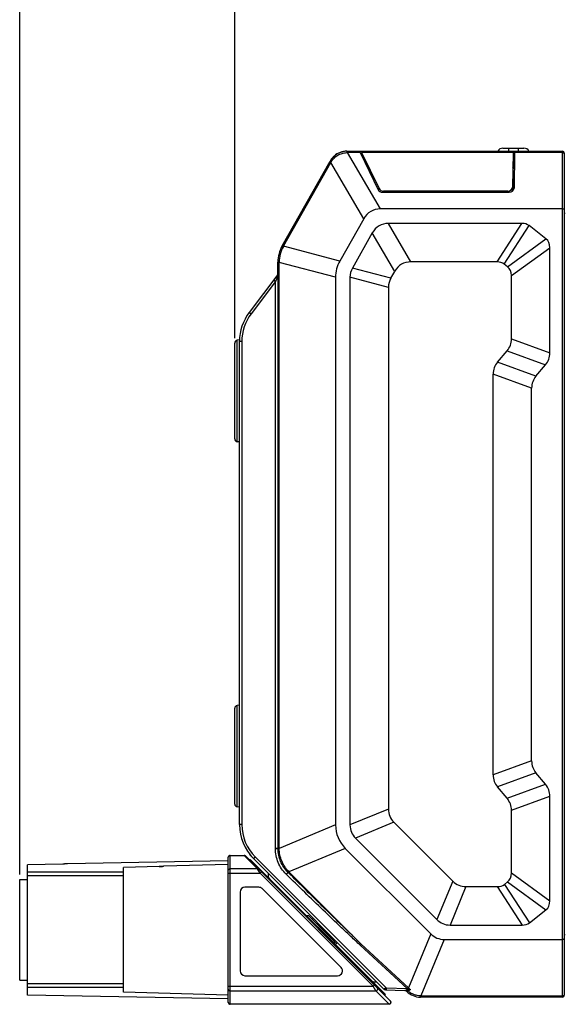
# Model space of a CAD drawing. Header units: millimetres. Extents: x 79 to 797, y 27 to 552.
# Tile 11 of 25: x 339 to 395, y 227 to 329. Entities that reach past the tile are written whole.
import ezdxf
from ezdxf.enums import TextEntityAlignment as Align

# ---------------------------------------------------------------- set-up
doc = ezdxf.new("R2010")
doc.units = ezdxf.units.MM
doc.header["$LTSCALE"] = 46.255
doc.layers.get('0').update_dxf_attribs({"linetype": 'CONTINUOUS'})
doc.layers.add('00_COMPONENTS', color=7, linetype='CONTINUOUS')
doc.layers.add('51__DRAFT_DIMS', color=7, linetype='CONTINUOUS')
doc.styles.get("Standard").update_dxf_attribs({"font": 'simfang.ttf'})
doc.dimstyles.new('DIMSTYLE_1', dxfattribs={"dimtxt": 5, "dimasz": 3, "dimexe": 2.5, "dimexo": 0.5, "dimgap": 1.25, "dimtad": 1, "dimdec": 1, "dimdsep": 46, "dimtxsty": 'Standard', "dimblk": '_FILLED', "dimblk1": '_FILLED', "dimblk2": '_FILLED', "dimcen": 0.09, "dimclrt": 3, "dimazin": 2, "dimtp": 0.5, "dimtm": 0.5, "dimtfac": 1, "dimtdec": 1, "dimtofl": 0, "dimtmove": 0, "dimatfit": 3, "dimldrblk": '_FILLED', "dimfxl": 1, "dimtolj": 1, "dimarcsym": 0})
doc.dimstyles.new('DIMSTYLE_2', dxfattribs={"dimtxt": 5, "dimasz": 3, "dimexe": 2.5, "dimexo": 0.5, "dimgap": 1.25, "dimtad": 1, "dimdsep": 46, "dimtxsty": 'Standard', "dimblk": '_FILLED', "dimblk1": '_FILLED', "dimblk2": '_FILLED', "dimcen": 0.09, "dimclrt": 3, "dimazin": 2, "dimtp": 0.5, "dimtm": 0.5, "dimtfac": 1, "dimtofl": 0, "dimtmove": 0, "dimatfit": 3, "dimldrblk": '_FILLED', "dimfxl": 1, "dimtolj": 1, "dimarcsym": 0})

# ---------------------------------------------------------------- blocks, each defined once
blk = doc.blocks.new('_FILLED')
at = {"color": 0, "linetype": 'ByBlock'}
blk.add_solid([(0, 0), (-1, 0.167), (-1, -0.167)], dxfattribs=at)
blk = doc.blocks.new('*D3')
at = {"layer": '51__DRAFT_DIMS', "color": 4, "transparency": 16777216}
for p, q in [((360.99, 296.3), (360.99, 370.67)), ((497.59, 331.61), (497.59, 370.67)), ((360.99, 368.17), (429.29, 368.17)), ((497.59, 368.17), (429.29, 368.17))]:
    blk.add_line(p, q, dxfattribs=at)
at = {"layer": '51__DRAFT_DIMS', "color": 4, "transparency": 16777216, "xscale": 3, "yscale": 3, "zscale": 3, "rotation": 180}
blk.add_blockref('_FILLED', (360.99, 368.17), dxfattribs=at)
at = {"layer": '51__DRAFT_DIMS', "color": 4, "transparency": 16777216, "xscale": 3, "yscale": 3, "zscale": 3}
blk.add_blockref('_FILLED', (497.59, 368.17), dxfattribs=at)
at = {"layer": '51__DRAFT_DIMS', "color": 3, "transparency": 16777216}
blk.add_text('136.6', height=5, dxfattribs=at).set_placement((429.29, 369.42), align=Align.CENTER)
blk = doc.blocks.new('*D4')
at = {"layer": '51__DRAFT_DIMS', "color": 4, "transparency": 16777216}
for p, q in [((338.62, 240.51), (338.62, 387.01)), ((497.59, 331.61), (497.59, 387.01)), ((338.62, 384.51), (418.11, 384.51)), ((497.59, 384.51), (418.11, 384.51))]:
    blk.add_line(p, q, dxfattribs=at)
at = {"layer": '51__DRAFT_DIMS', "color": 4, "transparency": 16777216, "xscale": 3, "yscale": 3, "zscale": 3, "rotation": 180}
blk.add_blockref('_FILLED', (338.62, 384.51), dxfattribs=at)
at = {"layer": '51__DRAFT_DIMS', "color": 4, "transparency": 16777216, "xscale": 3, "yscale": 3, "zscale": 3}
blk.add_blockref('_FILLED', (497.59, 384.51), dxfattribs=at)
at = {"layer": '51__DRAFT_DIMS', "color": 3, "transparency": 16777216}
blk.add_text('159', height=5, dxfattribs=at).set_placement((418.11, 385.76), align=Align.CENTER)

msp = doc.modelspace()

# ---------------------------------------------------------------- linework, layer by layer
at = {"layer": '00_COMPONENTS', "color": 4}
for p, q in [((372.652, 315.619), (372.734, 315.621)), ((372.668, 315.78), (372.668, 315.755)), ((372.734, 315.755), (372.734, 315.621)), ((376.158, 309.755), (372.734, 315.621)), ((374.038, 315.621), (372.734, 315.621)), ((389.962, 315.621), (374.2, 315.621)), ((389.49, 316.08), (389.49, 315.78)), ((390, 314.362), (390.054, 315.755)), ((395.09, 315.621), (390.112, 315.621)), ((390.49, 316.08), (390.49, 315.78)), ((392.39, 315.755), (392.39, 315.78)), ((395.09, 227.755), (395.09, 315.755)), ((366.069, 305.884), (370.995, 314.606)), ((370.879, 314.672), (370.995, 314.606)), ((370.995, 314.606), (371.037, 314.676)), ((374.419, 308.74), (370.995, 314.606)), ((389.941, 314.186), (389.97, 314.214)), ((390, 314.362), (389.97, 313.922)), ((376.006, 311.641), (376.023, 311.88)), ((376.478, 311.496), (376.486, 311.621)), ((389.409, 311.621), (389.397, 311.496)), ((395.39, 309.27), (395.29, 309.27)), ((379.335, 304.255), (377, 308.255)), ((388.292, 304.255), (390.888, 308.255)), ((389.036, 304.022), (391.631, 308.022)), ((377.646, 303.269), (375.311, 307.269)), ((389.38, 303.753), (393.38, 306.655)), ((365.952, 305.95), (366.069, 305.884)), ((366.059, 305.867), (366.069, 305.884)), ((371.935, 304.342), (366.069, 305.884)), ((389.79, 302.819), (393.79, 305.722)), ((365.49, 304.193), (365.624, 304.193)), ((365.624, 304.193), (365.624, 304.213)), ((365.624, 243.235), (365.624, 304.193)), ((371.49, 302.651), (365.624, 304.193)), ((377.241, 302.553), (373.241, 303.604)), ((365.232, 302.209), (362.69, 298.841)), ((365.506, 302.874), (365.232, 302.209)), ((365.232, 243.235), (365.232, 302.209)), ((365.506, 243.235), (365.506, 302.874)), ((376.99, 301.599), (372.99, 302.65)), ((361.259, 285.546), (361.259, 296.103)), ((389.79, 296.247), (393.79, 294.791)), ((361.732, 295.98), (361.49, 295.98)), ((361.732, 295.98), (361.732, 245.704)), ((389.337, 295), (393.337, 293.544)), ((392.344, 292.361), (388.344, 293.817)), ((391.89, 291.114), (387.89, 292.57)), ((361.259, 247.546), (361.259, 258.103)), ((391.89, 252.325), (387.89, 250.869)), ((392.344, 251.078), (388.344, 249.622)), ((389.337, 248.44), (393.337, 249.896)), ((389.79, 247.193), (393.79, 248.648)), ((376.99, 247.322), (372.99, 245.665)), ((377.559, 245.95), (373.559, 244.293)), ((361.732, 245.704), (361.49, 245.704)), ((371.49, 245.665), (365.624, 243.235)), ((365.232, 243.235), (365.624, 243.235)), ((365.232, 243.203), (365.232, 243.235)), ((365.506, 243.204), (365.232, 243.203)), ((365.506, 243.204), (365.506, 243.235)), ((365.624, 243.203), (365.624, 243.235)), ((372.498, 243.233), (366.631, 240.803)), ((360.521, 227.007), (360.521, 242.507)), ((360.521, 242.486), (361.981, 242.486)), ((361.981, 242.486), (361.968, 242.507)), ((363.353, 241.114), (361.981, 242.486)), ((362.596, 241.962), (362.665, 242.035)), ((363.123, 242.346), (376.747, 228.722)), ((343.126, 241.602), (339.421, 241.533)), ((343.126, 241.602), (343.126, 241.602)), ((343.608, 241.63), (343.569, 241.626)), ((343.609, 241.631), (343.608, 241.63)), ((343.609, 241.631), (343.608, 241.63)), ((353.129, 241.335), (349.421, 241.232)), ((353.129, 241.335), (353.128, 241.336)), ((353.608, 241.367), (353.575, 241.364)), ((363.353, 241.114), (360.521, 241.114)), ((363.64, 240.635), (363.353, 241.114)), ((363.64, 240.635), (363.781, 240.777)), ((363.67, 240.888), (363.739, 240.961)), ((366.553, 240.725), (366.531, 240.746)), ((366.553, 240.725), (366.631, 240.803)), ((366.631, 240.803), (366.609, 240.825)), ((374.165, 233.269), (366.631, 240.803)), ((349.421, 240.382), (339.421, 240.382)), ((360.321, 240.635), (363.64, 240.635)), ((375.396, 228.879), (363.64, 240.635)), ((364.254, 240.304), (364.325, 240.375)), ((383.686, 239.823), (382.029, 235.823)), ((389.38, 239.737), (393.38, 236.834)), ((389.79, 240.67), (393.79, 237.768)), ((385.058, 239.255), (383.401, 235.255)), ((388.318, 239.255), (390.913, 235.255)), ((389.061, 239.488), (391.657, 235.488)), ((381.391, 234.34), (379.067, 228.73)), ((382.803, 233.755), (380.373, 227.888)), ((395.39, 234.239), (395.29, 234.239)), ((371.571, 233.553), (371.359, 233.34)), ((378.924, 228.646), (374.058, 233.151)), ((379.067, 228.73), (374.165, 233.269)), ((374.789, 229.911), (374.655, 229.903)), ((349.421, 229.132), (339.421, 229.132)), ((360.321, 228.879), (375.396, 228.879)), ((375.396, 228.879), (375.537, 229.021)), ((375.683, 228.401), (375.396, 228.879)), ((375.68, 229.019), (375.546, 229.012)), ((376.541, 228.584), (376.541, 228.583)), ((376.747, 228.722), (378.924, 228.646)), ((378.924, 228.646), (378.977, 228.631)), ((378.979, 228.497), (378.96, 228.494)), ((360.521, 228.401), (375.683, 228.401)), ((377.055, 227.029), (375.683, 228.401)), ((376.466, 228.092), (376.592, 228.108)), ((378.902, 228.359), (378.878, 228.367)), ((380.373, 227.888), (380.315, 227.89)), ((380.373, 227.888), (395.09, 227.888)), ((380.373, 227.755), (380.373, 227.888)), ((377.055, 227.029), (360.521, 227.029)), ((377.068, 227.007), (377.055, 227.029))]:
    msp.add_line(p, q, dxfattribs=at)
at = {"layer": '00_COMPONENTS', "color": 7}
for p, q in [((372.658, 315.755), (395.09, 315.755)), ((372.668, 315.78), (394.24, 315.78)), ((374.038, 315.621), (375.922, 311.756)), ((374.2, 315.621), (376.023, 311.88)), ((388.899, 316.08), (391.082, 316.08)), ((389.962, 315.621), (389.909, 312.032)), ((390.112, 315.621), (390.058, 311.907)), ((394.24, 315.755), (394.24, 315.78)), ((395.29, 315.555), (395.29, 227.955)), ((365.943, 305.933), (370.916, 314.738)), ((389.97, 313.922), (389.97, 314.214)), ((389.97, 311.676), (389.97, 313.922)), ((376.386, 311.496), (389.557, 311.496)), ((389.409, 311.621), (376.486, 311.621)), ((389.908, 312.005), (389.87, 311.587)), ((395.09, 309.755), (376.158, 309.755)), ((374.419, 308.74), (371.935, 304.342)), ((390.888, 308.255), (377, 308.255)), ((393.38, 306.655), (391.631, 308.022)), ((375.311, 307.269), (373.241, 303.604)), ((393.79, 294.791), (393.79, 305.722)), ((365.49, 302.934), (365.49, 304.212)), ((377.241, 302.553), (377.646, 303.269)), ((388.292, 304.255), (379.335, 304.255)), ((389.38, 303.753), (389.036, 304.022)), ((365.49, 302.955), (362.5, 298.992)), ((371.49, 302.651), (371.49, 245.665)), ((372.99, 302.65), (372.99, 245.665)), ((389.79, 296.247), (389.79, 302.819)), ((376.99, 301.599), (376.99, 247.322)), ((361.493, 296.127), (361.259, 296.103)), ((360.99, 285.845), (360.99, 295.805)), ((361.49, 245.704), (361.49, 296.032)), ((388.344, 293.817), (389.337, 295)), ((392.344, 292.361), (393.337, 293.544)), ((387.89, 250.869), (387.89, 292.57)), ((391.89, 252.325), (391.89, 291.114)), ((361.49, 285.522), (361.259, 285.546)), ((360.99, 247.845), (360.99, 257.805)), ((361.49, 258.127), (361.259, 258.103)), ((393.337, 249.896), (392.344, 251.078)), ((389.337, 248.44), (388.344, 249.622)), ((393.79, 237.768), (393.79, 248.648)), ((361.49, 247.522), (361.259, 247.546)), ((389.79, 240.67), (389.79, 247.193)), ((377.559, 245.95), (383.686, 239.823)), ((373.559, 244.293), (382.029, 235.823)), ((361.918, 243.682), (361.918, 243.682)), ((372.498, 243.233), (381.391, 234.34)), ((360.321, 241.922), (343.607, 241.631)), ((360.321, 227.207), (360.321, 242.307)), ((360.521, 242.507), (361.968, 242.507)), ((377.209, 227.349), (362.109, 242.449)), ((362.531, 242.593), (362.557, 242.618)), ((362.531, 242.593), (376.597, 228.527)), ((362.545, 242.013), (362.614, 242.085)), ((362.635, 242.522), (362.549, 242.61)), ((362.614, 242.085), (376.685, 228.015)), ((343.151, 241.603), (339.421, 241.534)), ((339.421, 227.957), (339.421, 241.534)), ((349.421, 240.757), (339.421, 240.757)), ((343.194, 241.604), (343.151, 241.603)), ((343.237, 241.605), (343.194, 241.604)), ((343.279, 241.607), (343.237, 241.605)), ((343.319, 241.609), (343.279, 241.607)), ((343.358, 241.611), (343.319, 241.609)), ((343.394, 241.613), (343.358, 241.611)), ((343.428, 241.615), (343.394, 241.613)), ((343.502, 241.621), (343.475, 241.619)), ((343.526, 241.623), (343.502, 241.621)), ((343.546, 241.625), (343.526, 241.623)), ((343.562, 241.626), (343.546, 241.625)), ((343.575, 241.628), (343.562, 241.626)), ((343.583, 241.628), (343.575, 241.628)), ((343.592, 241.629), (343.583, 241.628)), ((353.132, 241.336), (349.421, 241.233)), ((349.421, 228.257), (349.421, 241.233)), ((353.176, 241.337), (353.132, 241.336)), ((353.22, 241.339), (353.176, 241.337)), ((353.262, 241.341), (353.22, 241.339)), ((353.303, 241.343), (353.262, 241.341)), ((353.342, 241.345), (353.303, 241.343)), ((353.379, 241.348), (353.342, 241.345)), ((353.414, 241.35), (353.379, 241.348)), ((353.447, 241.353), (353.414, 241.35)), ((353.478, 241.355), (353.447, 241.353)), ((353.506, 241.358), (353.478, 241.355)), ((353.541, 241.361), (353.506, 241.358)), ((353.569, 241.364), (353.541, 241.361)), ((353.592, 241.366), (353.569, 241.364)), ((360.321, 241.543), (353.608, 241.367)), ((338.621, 229.508), (338.621, 240.007)), ((338.621, 240.007), (339.421, 240.007)), ((389.061, 239.488), (389.38, 239.737)), ((363.504, 239.187), (362.061, 239.187)), ((372.057, 230.841), (363.857, 239.041)), ((385.058, 239.255), (388.318, 239.255)), ((361.561, 238.687), (361.561, 230.487)), ((391.657, 235.488), (393.38, 236.834)), ((368.714, 236.198), (368.502, 236.198)), ((368.714, 236.198), (371.33, 233.582)), ((383.401, 235.255), (390.913, 235.255)), ((371.33, 233.582), (371.33, 233.369)), ((382.803, 233.755), (395.09, 233.755)), ((371.68, 233.444), (371.472, 233.228)), ((338.621, 229.507), (339.421, 229.507)), ((362.061, 229.987), (371.704, 229.987)), ((349.421, 228.757), (339.421, 228.757)), ((376.657, 228.525), (376.597, 228.527)), ((376.676, 228.524), (378.709, 228.453)), ((378.758, 228.487), (378.905, 228.34)), ((360.321, 227.593), (339.421, 227.957)), ((360.321, 227.972), (349.421, 228.257)), ((376.555, 228.003), (376.685, 228.015)), ((395.09, 227.755), (380.319, 227.755)), ((377.068, 227.007), (360.521, 227.007))]:
    msp.add_line(p, q, dxfattribs=at)
for points in [[(343.475, 241.619), (343.444, 241.617), (343.428, 241.615)], [(343.607, 241.631), (343.603, 241.63), (343.599, 241.63), (343.595, 241.63), (343.592, 241.629)], [(353.608, 241.367), (353.605, 241.367), (353.601, 241.367), (353.597, 241.366), (353.592, 241.366)]]:
    msp.add_lwpolyline(points, dxfattribs=at)
for centre, radius, start, end in [((372.658, 313.755), 2, 90, 150.54083), ((372.668, 313.825), 1.955, 90, 132.95972), ((388.899, 315.455), 0.625, 90, 148.66775), ((391.082, 315.455), 0.625, 31.33225, 90), ((395.09, 315.555), 0.2, 0, 90), ((368.99, 304.212), 3.5, 150.54083, 180), ((366.49, 295.98), 5, 142.95753, 180), ((361.29, 295.805), 0.3, 96, 180), ((361.29, 285.845), 0.3, 180, 264), ((361.29, 257.805), 0.3, 96, 180), ((361.29, 247.845), 0.3, 180, 264), ((366.49, 245.704), 5, 180, 225), ((360.521, 242.307), 0.2, 90, 180), ((361.968, 242.307), 0.2, 45, 90), ((365.072, 240.476), 0.6, 165, 225), ((362.061, 238.687), 0.5, 90, 180), ((363.504, 238.687), 0.5, 45, 90), ((369.633, 234.501), 1.5, 107.17624, 113.48735), ((369.633, 234.501), 1.5, 336.51265, 342.82376), ((371.704, 230.487), 0.5, 270, 45), ((362.061, 230.487), 0.5, 180, 270), ((375.608, 229.94), 0.6, 225, 285), ((376.704, 228.774), 0.25, 225, 268), ((376.682, 228.724), 0.2, 225, 268), ((378.666, 228.155), 0.3, 45, 85.13334), ((380.319, 229.755), 2, 225, 270), ((395.09, 227.955), 0.2, 270, 360), ((360.521, 227.207), 0.2, 180, 270), ((377.068, 227.207), 0.2, 270, 45)]:
    msp.add_arc(centre, radius, start, end, dxfattribs=at)
at = {"layer": '00_COMPONENTS', "color": 4}
for centre, radius, start, end in [((369.103, 304.182), 3.478, 151.04127, 179.49956), ((366.482, 295.98), 4.75, 142.95753, 180), ((366.482, 245.704), 4.75, 180, 225), ((352.955, 247.585), 6.252, 271.58876, 275.69157), ((375.779, 250.138), 13.45, 225.46152, 225.59523), ((367.13, 239.57), 9.444, 317.18288, 318.14862), ((381.446, 221.426), 8.678, 122.7867, 123.97756), ((379.098, 227.468), 1.035, 97.67313, 99.84614), ((372.273, 234.814), 9.12, 317.31552, 318.15538), ((377.67, 237.979), 9.572, 277.85725, 279.74831), ((380.392, 230.105), 1.91, 226.07049, 234.77334), ((378.156, 230.009), 1.847, 298.86679, 299.36172)]:
    msp.add_arc(centre, radius, start, end, dxfattribs=at)
at = {"layer": '00_COMPONENTS', "color": 7}
for centre, major_axis, ratio, start_param, end_param in [((374.027, 315.455), (-0.101, 0.299), 0.2320744, -1.060659, -0.0778652), ((374.188, 315.455), (-0.101, 0.299), 0.2320722, -1.0606587, -0.077865), ((389.946, 315.455), (0.012, 0.3), 0.0356538, -0.9814242, 0.0013695), ((390.096, 315.455), (0.012, 0.3), 0.0356562, -0.9814241, 0.0013697), ((389.469, 313.921), (0.501, 0.001), 0.6806146, -0.0011791, 0.3511016), ((389.469, 314.214), (0.501, 0.001), 0.6806146, -0.0011791, 0.3264455), ((376.386, 311.912), (0.5, 0), 0.8314424, -2.7566242, -1.5707998), ((376.486, 312.037), (0.5, 0), 0.8314425, -2.7566235, -1.5707962), ((389.409, 312.037), (0.501, 0), 0.8309708, -1.5707962, -0.0120964), ((389.557, 311.912), (0.501, 0), 0.8309707, 4.7123855, 6.2710886), ((378.78, 303.265), (3.637, -6.231), 0.498973, 2.8582004, 3.4249849), ((395.12, 275.27), (-19.108, 32.737), 0.2110506, -0.1225644, 0.1225644), ((378.298, 287.639), (13.26, 20.435), 0.2052532, -0.0180324, 0.1324051), ((373.175, 291.641), (20.405, 14.808), 0.1983189, -0.1429334, 0.0569276), ((382.668, 300.616), (11.065, -2.909), 0.5418874, 3.0000842, 3.2831011), ((405.975, 294.489), (32.922, -8.655), 0.2350123, 3.079887, 3.2032983), ((397.455, 271.27), (19.108, -32.737), 0.2110506, 3.0190283, 3.2641571), ((375.702, 283.639), (-13.26, -20.435), 0.2052532, 3.1235602, 3.2739978), ((369.175, 288.739), (-20.405, -14.808), 0.1983189, 2.9986593, 3.1985203), ((409.975, 293.437), (32.922, -8.655), 0.2350123, 3.079887, 3.2032983), ((356.806, 307.546), (-32.871, 11.964), 0.2286971, 3.0585452, 3.2246402), ((360.806, 306.09), (32.871, -11.964), 0.2286971, -0.0830475, 0.0830475), ((420.875, 281.271), (32.871, -11.964), 0.2286971, 3.0585452, 3.2246402), ((424.875, 279.815), (32.871, -11.964), 0.2286971, 3.0585452, 3.2246402), ((424.875, 263.625), (32.871, 11.964), 0.2286971, 3.0585452, 3.2246402), ((420.875, 262.169), (32.871, 11.964), 0.2286971, 3.0585452, 3.2246402), ((360.806, 237.349), (32.871, 11.964), 0.2286971, -0.0830475, 0.0830475), ((356.806, 235.893), (-32.871, -11.964), 0.2286971, 3.0585452, 3.2246402), ((409.975, 260.181), (32.842, 13.604), 0.2250451, 3.0486445, 3.2345408), ((382.668, 248.87), (10.922, 4.524), 0.5244278, 2.9276907, 3.3554946), ((405.975, 258.524), (32.842, 13.604), 0.2250451, 3.0486445, 3.2345408), ((397.917, 272.24), (13.604, 32.842), 0.2250451, 3.0486445, 3.2345408), ((369.175, 254.751), (-20.405, 14.808), 0.1983189, 3.0846651, 3.284526), ((375.728, 259.87), (-13.26, 20.435), 0.2052532, 3.0091875, 3.1596251), ((373.175, 251.848), (20.405, -14.808), 0.1983189, -0.0569276, 0.1429334), ((396.26, 268.24), (13.604, 32.842), 0.2250451, -3.2345408, -3.0486445), ((378.323, 255.87), (-13.26, 20.435), 0.2052532, -3.2739978, -3.1235602), ((384.664, 240.245), (2.627, 6.342), 0.5244278, 2.9276907, 3.3554946)]:
    msp.add_ellipse(centre, major_axis=major_axis, ratio=ratio, start_param=start_param, end_param=end_param, dxfattribs=at)
at = {"layer": '00_COMPONENTS', "color": 4}
for points, knots in [([(371.037, 314.676), (371.121, 314.815), (371.325, 315.072), (371.715, 315.369), (372.166, 315.563), (372.49, 315.614), (372.652, 315.619)], [0, 0, 0, 0, 0.249986, 0.4999981, 0.7500101, 1, 1, 1, 1]), ([(372.658, 315.755), (372.658, 315.755), (372.657, 315.754), (372.657, 315.752), (372.657, 315.749), (372.656, 315.745), (372.656, 315.74), (372.655, 315.731), (372.655, 315.717), (372.654, 315.698), (372.653, 315.674), (372.653, 315.648), (372.652, 315.629), (372.652, 315.619)], [0, 0, 0, 0, 0.0052097, 0.0182436, 0.0395362, 0.0690819, 0.1067966, 0.15255, 0.2674561, 0.4120727, 0.584181, 0.7811772, 1, 1, 1, 1]), ([(395.29, 315.51), (395.29, 315.517), (395.288, 315.533), (395.276, 315.554), (395.257, 315.573), (395.221, 315.597), (395.165, 315.616), (395.116, 315.621), (395.09, 315.621)], [0, 0, 0, 0, 0.08844, 0.183869, 0.2910298, 0.4118113, 0.6902092, 1, 1, 1, 1]), ([(370.916, 314.738), (370.917, 314.738), (370.918, 314.738), (370.919, 314.738), (370.922, 314.737), (370.926, 314.735), (370.93, 314.733), (370.938, 314.729), (370.951, 314.723), (370.968, 314.714), (370.989, 314.703), (371.012, 314.69), (371.029, 314.681), (371.037, 314.676)], [0, 0, 0, 0, 0.0052097, 0.0182436, 0.0395362, 0.0690819, 0.1067966, 0.15255, 0.2674561, 0.4120727, 0.584181, 0.7811772, 1, 1, 1, 1]), ([(365.943, 305.933), (365.943, 305.933), (365.943, 305.933), (365.944, 305.933), (365.944, 305.932), (365.945, 305.932), (365.948, 305.93), (365.951, 305.928), (365.955, 305.926), (365.961, 305.923), (365.967, 305.919), (365.977, 305.913), (365.992, 305.905), (366.012, 305.894), (366.034, 305.881), (366.051, 305.871), (366.059, 305.867)], [0, 0, 0, 0, 0.0010906, 0.0042782, 0.0095743, 0.0169768, 0.0380804, 0.0675076, 0.1051496, 0.1508662, 0.20448, 0.2657952, 0.4105654, 0.5829794, 0.780465, 1, 1, 1, 1]), ([(365.49, 304.212), (365.49, 304.212), (365.491, 304.212), (365.491, 304.212), (365.492, 304.212), (365.493, 304.212), (365.496, 304.212), (365.5, 304.212), (365.505, 304.212), (365.511, 304.212), (365.518, 304.212), (365.53, 304.212), (365.547, 304.213), (365.57, 304.213), (365.596, 304.213), (365.614, 304.213), (365.624, 304.213)], [0, 0, 0, 0, 0.0010906, 0.0042782, 0.0095743, 0.0169768, 0.0380804, 0.0675076, 0.1051496, 0.1508662, 0.20448, 0.2657952, 0.4105654, 0.5829794, 0.780465, 1, 1, 1, 1]), ([(365.232, 302.209), (365.219, 302.219), (365.195, 302.237), (365.159, 302.265), (365.126, 302.29), (365.101, 302.31), (365.084, 302.324), (365.073, 302.332), (365.063, 302.34), (365.055, 302.346), (365.049, 302.352), (365.045, 302.355), (365.042, 302.358), (365.042, 302.359), (365.041, 302.359), (365.041, 302.36)], [0, 0, 0, 0, 0.1963692, 0.3843879, 0.5571053, 0.7081138, 0.7736933, 0.8318237, 0.8819663, 0.9236602, 0.9565228, 0.9802595, 0.9946869, 0.9984148, 1, 1, 1, 1]), ([(362.69, 298.841), (362.678, 298.851), (362.653, 298.87), (362.617, 298.897), (362.584, 298.922), (362.559, 298.942), (362.542, 298.956), (362.531, 298.964), (362.521, 298.972), (362.514, 298.979), (362.507, 298.984), (362.503, 298.988), (362.501, 298.99), (362.5, 298.991), (362.499, 298.992), (362.5, 298.992)], [0, 0, 0, 0, 0.1963692, 0.3843879, 0.5571053, 0.7081138, 0.7736933, 0.8318237, 0.8819663, 0.9236602, 0.9565228, 0.9802595, 0.9946869, 0.9984148, 1, 1, 1, 1]), ([(366.345, 240.551), (366.17, 240.723), (365.853, 241.103), (365.499, 241.755), (365.281, 242.465), (365.233, 242.958), (365.232, 243.203)], [0, 0, 0, 0, 0.2499699, 0.4999554, 0.7499648, 1, 1, 1, 1]), ([(365.506, 243.204), (365.513, 243.204), (365.552, 243.203), (365.592, 243.203), (365.624, 243.203)], [0, 0, 0, 0, 0.1653164, 1, 1, 1, 1]), ([(366.531, 240.746), (366.37, 240.906), (366.077, 241.259), (365.752, 241.864), (365.551, 242.52), (365.506, 242.976), (365.506, 243.204)], [0, 0, 0, 0, 0.2499918, 0.4999867, 0.7499867, 1, 1, 1, 1]), ([(366.609, 240.825), (366.456, 240.982), (366.179, 241.327), (365.87, 241.912), (365.675, 242.544), (365.627, 242.984), (365.624, 243.203)], [0, 0, 0, 0, 0.2499959, 0.4999983, 0.7500009, 1, 1, 1, 1]), ([(360.321, 242.295), (360.321, 242.32), (360.331, 242.371), (360.376, 242.434), (360.443, 242.477), (360.495, 242.486), (360.521, 242.486)], [0, 0, 0, 0, 0.2450036, 0.4929652, 0.7450473, 1, 1, 1, 1]), ([(361.981, 242.486), (362.006, 242.488), (362.059, 242.482), (362.104, 242.454), (362.122, 242.436)], [0, 0, 0, 0, 0.5064303, 1, 1, 1, 1]), ([(363.123, 242.346), (363.112, 242.334), (363.09, 242.312), (363.058, 242.28), (363.029, 242.25), (363.007, 242.227), (362.992, 242.211), (362.982, 242.201), (362.974, 242.192), (362.967, 242.184), (362.962, 242.178), (362.958, 242.174), (362.956, 242.171), (362.955, 242.17), (362.955, 242.169), (362.955, 242.169)], [0, 0, 0, 0, 0.1961362, 0.3840226, 0.5566863, 0.7076969, 0.7732921, 0.831445, 0.881615, 0.9233405, 0.9562391, 0.9800189, 0.9945081, 0.9982915, 1, 1, 1, 1]), ([(343.569, 241.626), (343.511, 241.621), (343.363, 241.609), (343.216, 241.603), (343.126, 241.602)], [0, 0, 0, 0, 0.3946728, 1, 1, 1, 1]), ([(360.321, 240.923), (360.321, 240.948), (360.331, 240.999), (360.376, 241.062), (360.443, 241.105), (360.495, 241.114), (360.521, 241.114)], [0, 0, 0, 0, 0.2450036, 0.4929652, 0.7450473, 1, 1, 1, 1]), ([(363.353, 241.114), (363.378, 241.116), (363.431, 241.11), (363.476, 241.082), (363.494, 241.064)], [0, 0, 0, 0, 0.5064306, 1, 1, 1, 1]), ([(366.531, 240.746), (366.522, 240.735), (366.497, 240.709), (366.436, 240.643), (366.383, 240.589), (366.345, 240.551)], [0, 0, 0, 0, 0.163688, 0.3985171, 1, 1, 1, 1]), ([(366.531, 240.746), (366.536, 240.751), (366.562, 240.777), (366.588, 240.804), (366.609, 240.825)], [0, 0, 0, 0, 0.1796046, 1, 1, 1, 1]), ([(366.553, 240.725), (366.544, 240.713), (366.519, 240.687), (366.458, 240.621), (366.406, 240.567), (366.368, 240.529)], [0, 0, 0, 0, 0.1639009, 0.3987733, 1, 1, 1, 1]), ([(374.058, 233.151), (373.732, 233.453), (373.083, 234.059), (371.792, 235.279), (370.188, 236.814), (368.273, 238.667), (367.002, 239.907), (366.368, 240.529)], [0, 0, 0, 0, 0.124999, 0.2499984, 0.4999979, 0.7499986, 1, 1, 1, 1]), ([(374.165, 233.269), (373.525, 233.885), (372.251, 235.121), (369.712, 237.605), (367.815, 239.475), (366.553, 240.725)], [0, 0, 0, 0, 0.2499995, 0.4999995, 1, 1, 1, 1]), ([(360.321, 228.592), (360.321, 228.567), (360.331, 228.516), (360.376, 228.453), (360.443, 228.41), (360.495, 228.401), (360.521, 228.401)], [0, 0, 0, 0, 0.2450036, 0.4929652, 0.7450473, 1, 1, 1, 1]), ([(375.683, 228.401), (375.702, 228.402), (375.739, 228.411), (375.79, 228.438), (375.832, 228.479), (375.862, 228.528), (375.877, 228.583), (375.876, 228.639), (375.859, 228.692), (375.837, 228.721), (375.825, 228.734)], [0, 0, 0, 0, 0.125786, 0.2538156, 0.3827626, 0.5110189, 0.6371823, 0.760484, 0.8810652, 1, 1, 1, 1]), ([(376.527, 228.597), (376.529, 228.595), (376.535, 228.593), (376.543, 228.595), (376.555, 228.599), (376.573, 228.608), (376.588, 228.617), (376.596, 228.623)], [0, 0, 0, 0, 0.1233931, 0.2119833, 0.3230625, 0.6157514, 1, 1, 1, 1]), ([(376.596, 228.623), (376.601, 228.609), (376.612, 228.583), (376.635, 228.551), (376.663, 228.53), (376.685, 228.524), (376.695, 228.524)], [0, 0, 0, 0, 0.2972824, 0.560545, 0.7908685, 1, 1, 1, 1]), ([(376.747, 228.722), (376.746, 228.709), (376.746, 228.683), (376.745, 228.646), (376.744, 228.612), (376.744, 228.582), (376.744, 228.561), (376.744, 228.546), (376.745, 228.538), (376.745, 228.531), (376.746, 228.526), (376.746, 228.524), (376.747, 228.522), (376.747, 228.522)], [0, 0, 0, 0, 0.1947173, 0.3819111, 0.5544353, 0.7056705, 0.8298356, 0.8802451, 0.9222085, 0.9553416, 0.9793539, 0.9941077, 1, 1, 1, 1]), ([(378.738, 228.454), (378.735, 228.454), (378.726, 228.453), (378.716, 228.453), (378.709, 228.453)], [0, 0, 0, 0, 0.2548372, 1, 1, 1, 1]), ([(378.709, 228.453), (378.746, 228.452), (378.819, 228.434), (378.878, 228.387), (378.902, 228.359)], [0, 0, 0, 0, 0.4943753, 1, 1, 1, 1]), ([(378.921, 228.488), (378.889, 228.481), (378.829, 228.467), (378.767, 228.456), (378.738, 228.454)], [0, 0, 0, 0, 0.5263668, 1, 1, 1, 1]), ([(378.738, 228.454), (378.772, 228.451), (378.842, 228.429), (378.898, 228.382), (378.921, 228.354)], [0, 0, 0, 0, 0.4905011, 1, 1, 1, 1]), ([(378.924, 228.646), (378.923, 228.617), (378.921, 228.564), (378.921, 228.512), (378.921, 228.488)], [0, 0, 0, 0, 0.5561663, 1, 1, 1, 1]), ([(378.921, 228.488), (378.931, 228.482), (378.971, 228.453), (379.006, 228.417), (379.028, 228.386)], [0, 0, 0, 0, 0.235003, 1, 1, 1, 1]), ([(378.96, 228.494), (378.968, 228.488), (379.001, 228.457), (379.029, 228.421), (379.047, 228.392)], [0, 0, 0, 0, 0.2340538, 1, 1, 1, 1]), ([(378.977, 228.631), (378.977, 228.607), (378.976, 228.562), (378.977, 228.517), (378.979, 228.497)], [0, 0, 0, 0, 0.5455181, 1, 1, 1, 1]), ([(378.977, 228.631), (379.004, 228.624), (379.108, 228.595), (379.212, 228.566), (379.291, 228.545)], [0, 0, 0, 0, 0.2523987, 1, 1, 1, 1]), ([(378.979, 228.497), (378.986, 228.49), (379.017, 228.461), (379.043, 228.427), (379.061, 228.4)], [0, 0, 0, 0, 0.2355309, 1, 1, 1, 1]), ([(379.291, 228.545), (379.272, 228.532), (379.197, 228.482), (379.12, 228.433), (379.061, 228.4)], [0, 0, 0, 0, 0.2506184, 1, 1, 1, 1]), ([(378.905, 228.34), (378.905, 228.34), (378.905, 228.341), (378.906, 228.341), (378.908, 228.342), (378.91, 228.345), (378.915, 228.349), (378.919, 228.352), (378.921, 228.354)], [0, 0, 0, 0, 0.0194399, 0.0678452, 0.1469294, 0.2568355, 0.5684402, 1, 1, 1, 1]), ([(379.028, 228.386), (379.018, 228.383), (378.998, 228.375), (378.964, 228.361), (378.938, 228.354), (378.921, 228.354)], [0, 0, 0, 0, 0.3001286, 0.5656837, 1, 1, 1, 1]), ([(379.047, 228.392), (379.046, 228.391), (379.039, 228.39), (379.033, 228.388), (379.028, 228.386)], [0, 0, 0, 0, 0.2556989, 1, 1, 1, 1]), ([(380.315, 227.89), (380.199, 227.892), (379.967, 227.918), (379.632, 228.018), (379.32, 228.175), (379.133, 228.314), (379.047, 228.392)], [0, 0, 0, 0, 0.2499953, 0.4999962, 0.749998, 1, 1, 1, 1]), ([(380.319, 227.755), (380.319, 227.755), (380.319, 227.756), (380.318, 227.757), (380.318, 227.76), (380.318, 227.764), (380.317, 227.769), (380.317, 227.778), (380.316, 227.792), (380.316, 227.811), (380.315, 227.834), (380.315, 227.861), (380.315, 227.88), (380.315, 227.89)], [0, 0, 0, 0, 0.0048672, 0.0177706, 0.0389875, 0.0684834, 0.1061652, 0.151899, 0.2668026, 0.411469, 0.5836914, 0.7808822, 1, 1, 1, 1]), ([(395.29, 227.999), (395.29, 227.992), (395.288, 227.977), (395.276, 227.955), (395.257, 227.936), (395.221, 227.913), (395.165, 227.893), (395.116, 227.888), (395.09, 227.888)], [0, 0, 0, 0, 0.08844, 0.183869, 0.2910298, 0.4118113, 0.6902092, 1, 1, 1, 1]), ([(360.321, 227.22), (360.321, 227.195), (360.331, 227.144), (360.376, 227.081), (360.443, 227.038), (360.495, 227.029), (360.521, 227.029)], [0, 0, 0, 0, 0.2450036, 0.4929652, 0.7450473, 1, 1, 1, 1]), ([(377.055, 227.029), (377.074, 227.03), (377.111, 227.039), (377.162, 227.066), (377.204, 227.107), (377.234, 227.156), (377.249, 227.211), (377.248, 227.267), (377.231, 227.32), (377.209, 227.349), (377.197, 227.362)], [0, 0, 0, 0, 0.125786, 0.2538156, 0.3827627, 0.5110191, 0.6371825, 0.7604842, 0.8810654, 1, 1, 1, 1])]:
    msp.add_open_spline(points, degree=3, knots=knots, dxfattribs=at)
at = {"layer": '00_COMPONENTS', "color": 7}
for points, knots in [([(390, 314.362), (390, 314.37), (389.997, 314.385), (389.985, 314.407), (389.968, 314.428), (389.953, 314.441), (389.945, 314.448)], [0, 0, 0, 0, 0.2102444, 0.4406068, 0.7016654, 1, 1, 1, 1]), ([(395.29, 309.694), (395.29, 309.698), (395.287, 309.707), (395.275, 309.718), (395.257, 309.729), (395.232, 309.737), (395.202, 309.745), (395.154, 309.753), (395.117, 309.755), (395.09, 309.755)], [0, 0, 0, 0, 0.0553992, 0.1268189, 0.2214473, 0.340584, 0.4825094, 0.643499, 1, 1, 1, 1]), ([(365.49, 302.934), (365.49, 302.925), (365.494, 302.904), (365.502, 302.885), (365.506, 302.874)], [0, 0, 0, 0, 0.457996, 1, 1, 1, 1]), ([(395.29, 233.815), (395.29, 233.811), (395.287, 233.802), (395.275, 233.791), (395.257, 233.781), (395.232, 233.772), (395.202, 233.765), (395.154, 233.757), (395.117, 233.755), (395.09, 233.755)], [0, 0, 0, 0, 0.0553992, 0.1268189, 0.2214473, 0.340584, 0.4825094, 0.643499, 1, 1, 1, 1])]:
    msp.add_open_spline(points, degree=3, knots=knots, dxfattribs=at)
at = {"layer": '00_COMPONENTS', "color": 4}
msp.add_open_spline([(378.921, 228.354), (378.915, 228.355), (378.909, 228.356), (378.902, 228.359)], degree=3, dxfattribs=at)

# ---------------------------------------------------------------- dimensions: what is measured, and where the dimension line sits
at = {"layer": '51__DRAFT_DIMS', "color": 4}
dim = msp.add_linear_dim(base=(497.59, 384.514), p1=(338.621, 240.007), p2=(497.59, 331.114), dimstyle='DIMSTYLE_1', dxfattribs=at)
dim.commit()
dim.dimension.update_dxf_attribs({"geometry": '*D4', "text_midpoint": (418.272, 384.514), "dimtype": 160})
dim = msp.add_linear_dim(base=(360.99, 368.17), p1=(497.59, 331.114), p2=(360.99, 295.805), angle=180, dimstyle='DIMSTYLE_2', dxfattribs=at)
dim.commit()
dim.dimension.update_dxf_attribs({"geometry": '*D3', "text_midpoint": (429.466, 368.17), "dimtype": 160})

doc.saveas('drawing.dxf')
